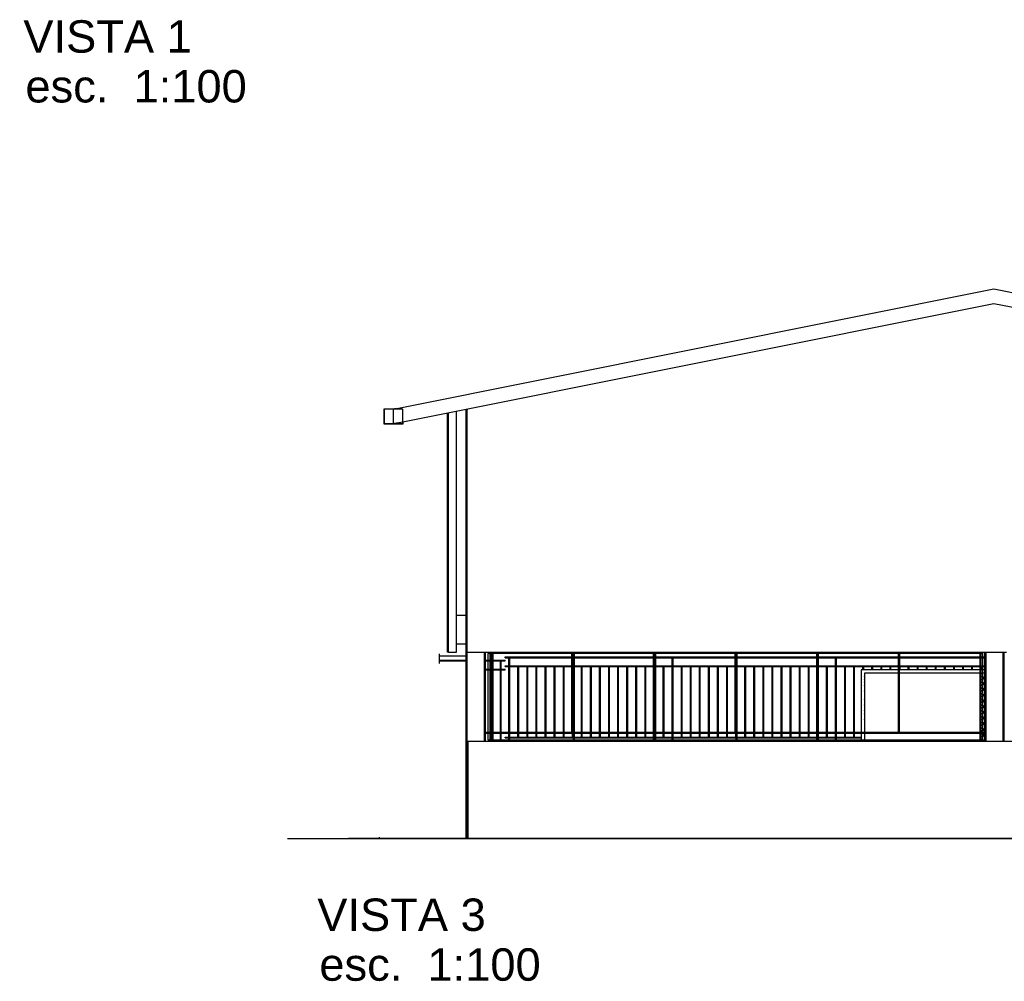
# Model space of a CAD drawing. Header units: inches. Extents: x -33917 to -601, y 26730 to 64098.
# Tile 61 of 80: x -14859 to -13643, y 29782 to 30969. Entities that reach past the tile are written whole.
import ezdxf

# ---------------------------------------------------------------- set-up
doc = ezdxf.new("R2010")
doc.units = ezdxf.units.IN
doc.header["$LTSCALE"] = 0.8
doc.header["$MEASUREMENT"] = 0
doc.layers.add('Parede', color=7, linetype='Continuous', lineweight=50)
doc.styles.add('Swis721Nto', font='swissel.ttf')
pattern_1 = [(135, (-12657.8917, 29958.4967), (3.535534, 3.535534), []), (45, (-12657.8917, 29958.4967), (-3.535534, 3.535534), [])]
pattern_2 = [(135, (-12657.8917, 29958.4967), (3.535534, 3.535534), []), (45, (-12657.8917, 29958.4967), (-3.535534, 3.535534), [])]
pattern_3 = [(135, (-12657.8917, 29958.4967), (3.535534, 3.535534), []), (45, (-12657.8917, 29958.4967), (-3.535534, 3.535534), [])]
pattern_4 = [(135, (-12657.8917, 29958.4967), (3.535534, 3.535534), []), (45, (-12657.8917, 29958.4967), (-3.535534, 3.535534), [])]

msp = doc.modelspace()

# ---------------------------------------------------------------- hatches: boundary and pattern name
at = {"layer": 'Parede', "lineweight": -3}
h = msp.add_hatch(dxfattribs=at)
h.set_pattern_fill('GRELHA_5X5_DIAGONAL', color=256, scale=0.1, style=0, pattern_type=2)
h.set_pattern_definition(pattern_2)
h.paths.add_polyline_path([(-13815.635, 30089.497), (-13815.435, 30089.497), (-13815.435, 30162.497), (-13815.635, 30162.497)])
h = msp.add_hatch(dxfattribs=at)
h.set_pattern_fill('GRELHA_5X5_DIAGONAL', color=256, scale=0.1, style=0, pattern_type=2)
h.set_pattern_definition(pattern_2)
h.paths.add_polyline_path([(-13815.635, 30089.497), (-13815.435, 30089.497), (-13815.435, 30162.497), (-13815.635, 30162.497)])
h = msp.add_hatch(dxfattribs=at)
h.set_pattern_fill('GRELHA_5X5_DIAGONAL', color=256, scale=0.1, style=0, pattern_type=2)
h.set_pattern_definition(pattern_3)
h.paths.add_polyline_path([(-13666.809, 30162.497), (-13671.572, 30162.497), (-13671.572, 30089.497), (-13666.809, 30089.497)])
h = msp.add_hatch(dxfattribs=at)
h.set_pattern_fill('GRELHA_5X5_DIAGONAL', color=256, scale=0.1, style=0, pattern_type=2)
h.set_pattern_definition(pattern_3)
h.paths.add_polyline_path([(-13666.809, 30162.497), (-13671.572, 30162.497), (-13671.572, 30089.497), (-13666.809, 30089.497)])
h = msp.add_hatch(dxfattribs=at)
h.set_pattern_fill('GRELHA_5X5_DIAGONAL', color=256, scale=0.1, style=0, pattern_type=2)
h.set_pattern_definition(pattern_1)
h.paths.add_polyline_path([(-13815.635, 30088.497), (-13815.635, 30078.497), (-13815.435, 30078.497), (-13815.435, 30088.497)])
h = msp.add_hatch(dxfattribs=at)
h.set_pattern_fill('GRELHA_5X5_DIAGONAL', color=256, scale=0.1, style=0, pattern_type=2)
h.set_pattern_definition(pattern_1)
h.paths.add_polyline_path([(-13815.635, 30088.497), (-13815.635, 30078.497), (-13815.435, 30078.497), (-13815.435, 30088.497)])
h = msp.add_hatch(dxfattribs=at)
h.set_pattern_fill('GRELHA_5X5_DIAGONAL', color=256, scale=0.1, style=0, pattern_type=2)
h.set_pattern_definition(pattern_4)
h.paths.add_polyline_path([(-13671.572, 30078.497), (-13666.809, 30078.497), (-13666.809, 30088.497), (-13671.572, 30088.497)])
h = msp.add_hatch(dxfattribs=at)
h.set_pattern_fill('GRELHA_5X5_DIAGONAL', color=256, scale=0.1, style=0, pattern_type=2)
h.set_pattern_definition(pattern_4)
h.paths.add_polyline_path([(-13671.572, 30078.497), (-13666.809, 30078.497), (-13666.809, 30088.497), (-13671.572, 30088.497)])

# ---------------------------------------------------------------- linework, layer by layer
for p, q in [((-14397.192, 30488.552), (-13655.691, 30636.852)), ((-13655.691, 30636.852), (-12922.688, 30490.252)), ((-13655.691, 30618.496), (-14385.692, 30472.496)), ((-12925.69, 30472.496), (-13655.691, 30618.496)), ((-14409.092, 30488.696), (-14409.092, 30470.296)), ((-14397.192, 30488.496), (-14408.692, 30488.496)), ((-14408.692, 30488.496), (-14408.692, 30470.496)), ((-14393.97, 30489.196), (-14397.816, 30488.497)), ((-14397.816, 30488.497), (-14397.192, 30488.497)), ((-14397.192, 30488.496), (-14397.192, 30488.552)), ((-14397.192, 30470.496), (-14397.192, 30488.496)), ((-14385.692, 30488.496), (-14397.192, 30488.496)), ((-14385.692, 30472.496), (-14385.692, 30488.496)), ((-14330.232, 30188.497), (-14330.232, 30483.587)), ((-14329.257, 30188.497), (-14329.257, 30483.782)), ((-14319.232, 30188.497), (-14319.232, 30485.787)), ((-14307.326, 29958.497), (-14307.326, 30488.169)), ((-14307.077, 29958.497), (-14307.077, 30488.219)), ((-14306.68, 29958.497), (-14306.68, 30488.298)), ((-14306.283, 29958.497), (-14306.283, 30488.377)), ((-14305.686, 30488.497), (-14305.232, 30488.497)), ((-14409.092, 30470.296), (-14397.192, 30470.296)), ((-14408.692, 30470.496), (-14397.192, 30470.496)), ((-14397.192, 30470.196), (-14397.192, 30470.496)), ((-14395.691, 30470.496), (-14397.192, 30470.196)), ((-14397.192, 30470.496), (-14395.691, 30470.496)), ((-14396.691, 30470.296), (-14385.292, 30470.296)), ((-14385.692, 30472.496), (-14395.691, 30470.496)), ((-14395.691, 30470.496), (-14385.692, 30470.496)), ((-14385.692, 30470.496), (-14385.692, 30472.496)), ((-14385.292, 30470.296), (-14385.292, 30472.576)), ((-14307.326, 30233.63), (-14319.232, 30233.63)), ((-14319.232, 30198.708), (-14307.326, 30198.708)), ((-14340.198, 30174.497), (-14340.198, 30186.497)), ((-14329.257, 30188.497), (-14330.232, 30188.497)), ((-14329.257, 30188.497), (-14319.232, 30188.497)), ((-14305.232, 30188.497), (-14303.932, 30188.497)), ((-14303.932, 30188.497), (-14299.357, 30188.497)), ((-14299.357, 30188.497), (-14296.107, 30188.497)), ((-14296.107, 30188.497), (-14291.182, 30188.497)), ((-14291.182, 30188.497), (-14289.982, 30188.497)), ((-14289.982, 30188.497), (-14288.782, 30188.497)), ((-14288.782, 30188.497), (-14283.857, 30188.497)), ((-14284.766, 30078.497), (-14284.766, 30188.497)), ((-14284.369, 30078.497), (-14284.369, 30188.497)), ((-14283.972, 30078.497), (-14283.972, 30188.497)), ((-14283.857, 30188.497), (-14280.607, 30188.497)), ((-14283.576, 30078.497), (-14283.576, 30188.497)), ((-14283.326, 30078.497), (-14283.326, 30188.497)), ((-14280.607, 30188.497), (-14276.032, 30188.497)), ((-14277.795, 30089.497), (-14277.795, 30188.497)), ((-14276.795, 30089.497), (-14276.795, 30188.497)), ((-14276.032, 30188.497), (-14274.732, 30188.497)), ((-14275.206, 30089.497), (-14275.206, 30188.497)), ((-14274.732, 30188.497), (-14273.432, 30188.497)), ((-14274.206, 30089.497), (-14274.206, 30188.497)), ((-14273.432, 30188.497), (-14268.857, 30188.497)), ((-14268.857, 30188.497), (-14265.607, 30188.497)), ((-14265.607, 30188.497), (-14260.682, 30188.497)), ((-14260.682, 30188.497), (-14259.482, 30188.497)), ((-14259.482, 30188.497), (-14258.282, 30188.497)), ((-14258.282, 30188.497), (-14253.357, 30188.497)), ((-14253.357, 30188.497), (-14250.107, 30188.497)), ((-14250.107, 30188.497), (-14245.532, 30188.497)), ((-14245.532, 30188.497), (-14244.232, 30188.497)), ((-14244.232, 30188.497), (-14242.932, 30188.497)), ((-14242.932, 30188.497), (-14238.357, 30188.497)), ((-14238.357, 30188.497), (-14235.107, 30188.497)), ((-14235.107, 30188.497), (-14230.182, 30188.497)), ((-14230.182, 30188.497), (-14228.982, 30188.497)), ((-14228.982, 30188.497), (-14227.782, 30188.497)), ((-14227.782, 30188.497), (-14222.857, 30188.497)), ((-14222.857, 30188.497), (-14219.607, 30188.497)), ((-14219.607, 30188.497), (-14215.032, 30188.497)), ((-14215.032, 30188.497), (-14213.732, 30188.497)), ((-14213.732, 30188.497), (-14212.432, 30188.497)), ((-14212.432, 30188.497), (-14207.857, 30188.497)), ((-14207.857, 30188.497), (-14204.607, 30188.497)), ((-14204.607, 30188.497), (-14199.682, 30188.497)), ((-14199.682, 30188.497), (-14198.482, 30188.497)), ((-14198.482, 30188.497), (-14197.282, 30188.497)), ((-14197.282, 30188.497), (-14192.357, 30188.497)), ((-14192.357, 30188.497), (-14189.107, 30188.497)), ((-14189.107, 30188.497), (-14184.532, 30188.497)), ((-14184.532, 30188.497), (-14183.232, 30188.497)), ((-14183.232, 30188.497), (-14181.932, 30188.497)), ((-14181.932, 30188.497), (-14177.357, 30188.497)), ((-14177.357, 30188.497), (-14174.107, 30188.497)), ((-14176.925, 30089.497), (-14176.925, 30188.497)), ((-14175.925, 30089.497), (-14175.925, 30188.497)), ((-14174.767, 30089.497), (-14174.767, 30188.497)), ((-14174.107, 30188.497), (-14169.182, 30188.497)), ((-14173.767, 30089.497), (-14173.767, 30188.497)), ((-14169.182, 30188.497), (-14167.982, 30188.497)), ((-14167.982, 30188.497), (-14166.782, 30188.497)), ((-14166.782, 30188.497), (-14161.857, 30188.497)), ((-14161.857, 30188.497), (-14158.607, 30188.497)), ((-14158.607, 30188.497), (-14154.032, 30188.497)), ((-14154.032, 30188.497), (-14152.732, 30188.497)), ((-14152.732, 30188.497), (-14151.432, 30188.497)), ((-14151.432, 30188.497), (-14146.857, 30188.497)), ((-14146.857, 30188.497), (-14143.607, 30188.497)), ((-14143.607, 30188.497), (-14138.682, 30188.497)), ((-14138.682, 30188.497), (-14137.482, 30188.497)), ((-14137.482, 30188.497), (-14136.282, 30188.497)), ((-14136.282, 30188.497), (-14131.357, 30188.497)), ((-14131.357, 30188.497), (-14128.107, 30188.497)), ((-14128.107, 30188.497), (-14123.532, 30188.497)), ((-14123.532, 30188.497), (-14122.232, 30188.497)), ((-14122.232, 30188.497), (-14120.932, 30188.497)), ((-14120.932, 30188.497), (-14116.357, 30188.497)), ((-14116.357, 30188.497), (-14113.107, 30188.497)), ((-14113.107, 30188.497), (-14108.182, 30188.497)), ((-14108.182, 30188.497), (-14106.982, 30188.497)), ((-14106.982, 30188.497), (-14105.782, 30188.497)), ((-14105.782, 30188.497), (-14100.857, 30188.497)), ((-14100.857, 30188.497), (-14097.607, 30188.497)), ((-14097.607, 30188.497), (-14093.032, 30188.497)), ((-14093.032, 30188.497), (-14091.732, 30188.497)), ((-14091.732, 30188.497), (-14090.432, 30188.497)), ((-14090.432, 30188.497), (-14085.857, 30188.497)), ((-14085.857, 30188.497), (-14082.607, 30188.497)), ((-14082.607, 30188.497), (-14077.682, 30188.497)), ((-14077.682, 30188.497), (-14076.482, 30188.497)), ((-14076.482, 30188.497), (-14075.282, 30188.497)), ((-14076.054, 30089.497), (-14076.054, 30188.497)), ((-14075.282, 30188.497), (-14070.357, 30188.497)), ((-14075.054, 30089.497), (-14075.054, 30188.497)), ((-14074.328, 30089.497), (-14074.328, 30188.497)), ((-14073.328, 30089.497), (-14073.328, 30188.497)), ((-14070.357, 30188.497), (-14067.107, 30188.497)), ((-14067.107, 30188.497), (-14062.532, 30188.497)), ((-14062.532, 30188.497), (-14061.232, 30188.497)), ((-14061.232, 30188.497), (-14059.932, 30188.497)), ((-14059.932, 30188.497), (-14055.357, 30188.497)), ((-14055.357, 30188.497), (-14052.107, 30188.497)), ((-14052.107, 30188.497), (-14047.182, 30188.497)), ((-14047.182, 30188.497), (-14045.982, 30188.497)), ((-14045.982, 30188.497), (-14044.782, 30188.497)), ((-14044.782, 30188.497), (-14039.857, 30188.497)), ((-14039.857, 30188.497), (-14036.607, 30188.497)), ((-14036.607, 30188.497), (-14032.032, 30188.497)), ((-14032.032, 30188.497), (-14030.732, 30188.497)), ((-14030.732, 30188.497), (-14029.432, 30188.497)), ((-14029.432, 30188.497), (-14024.857, 30188.497)), ((-14024.857, 30188.497), (-14021.607, 30188.497)), ((-14021.607, 30188.497), (-14016.682, 30188.497)), ((-14016.682, 30188.497), (-14015.482, 30188.497)), ((-14015.482, 30188.497), (-14014.282, 30188.497)), ((-14014.282, 30188.497), (-14009.357, 30188.497)), ((-14009.357, 30188.497), (-14006.107, 30188.497)), ((-14006.107, 30188.497), (-14001.532, 30188.497)), ((-14001.532, 30188.497), (-14000.232, 30188.497)), ((-14000.232, 30188.497), (-13998.932, 30188.497)), ((-13998.932, 30188.497), (-13994.357, 30188.497)), ((-13994.357, 30188.497), (-13991.107, 30188.497)), ((-13991.107, 30188.497), (-13986.182, 30188.497)), ((-13986.182, 30188.497), (-13984.982, 30188.497)), ((-13984.982, 30188.497), (-13983.782, 30188.497)), ((-13983.782, 30188.497), (-13978.857, 30188.497)), ((-13978.857, 30188.497), (-13975.607, 30188.497)), ((-13975.607, 30188.497), (-13971.032, 30188.497)), ((-13975.184, 30089.497), (-13975.184, 30188.497)), ((-13974.184, 30089.497), (-13974.184, 30188.497)), ((-13973.889, 30089.497), (-13973.889, 30188.497)), ((-13972.889, 30089.497), (-13972.889, 30188.497)), ((-13971.032, 30188.497), (-13969.732, 30188.497)), ((-13969.732, 30188.497), (-13968.432, 30188.497)), ((-13968.432, 30188.497), (-13963.857, 30188.497)), ((-13963.857, 30188.497), (-13960.607, 30188.497)), ((-13960.607, 30188.497), (-13955.682, 30188.497)), ((-13955.682, 30188.497), (-13954.482, 30188.497)), ((-13954.482, 30188.497), (-13953.282, 30188.497)), ((-13953.282, 30188.497), (-13948.357, 30188.497)), ((-13948.357, 30188.497), (-13945.107, 30188.497)), ((-13945.107, 30188.497), (-13940.532, 30188.497)), ((-13940.532, 30188.497), (-13939.232, 30188.497)), ((-13939.232, 30188.497), (-13937.932, 30188.497)), ((-13937.932, 30188.497), (-13933.357, 30188.497)), ((-13933.357, 30188.497), (-13930.107, 30188.497)), ((-13930.107, 30188.497), (-13925.182, 30188.497)), ((-13925.182, 30188.497), (-13923.982, 30188.497)), ((-13923.982, 30188.497), (-13922.782, 30188.497)), ((-13922.782, 30188.497), (-13917.857, 30188.497)), ((-13917.857, 30188.497), (-13914.607, 30188.497)), ((-13914.607, 30188.497), (-13910.032, 30188.497)), ((-13910.032, 30188.497), (-13908.732, 30188.497)), ((-13908.732, 30188.497), (-13907.432, 30188.497)), ((-13907.432, 30188.497), (-13902.857, 30188.497)), ((-13902.857, 30188.497), (-13899.607, 30188.497)), ((-13899.607, 30188.497), (-13894.682, 30188.497)), ((-13894.682, 30188.497), (-13893.482, 30188.497)), ((-13893.482, 30188.497), (-13892.282, 30188.497)), ((-13892.282, 30188.497), (-13887.357, 30188.497)), ((-13887.357, 30188.497), (-13884.107, 30188.497)), ((-13884.107, 30188.497), (-13879.532, 30188.497)), ((-13879.532, 30188.497), (-13878.232, 30188.497)), ((-13878.232, 30188.497), (-13876.932, 30188.497)), ((-13876.932, 30188.497), (-13872.357, 30188.497)), ((-13874.313, 30089.497), (-13874.313, 30188.497)), ((-13873.313, 30089.497), (-13873.313, 30188.497)), ((-13872.45, 30089.497), (-13872.45, 30188.497)), ((-13872.357, 30188.497), (-13869.107, 30188.497)), ((-13869.107, 30188.497), (-13864.182, 30188.497)), ((-13864.182, 30188.497), (-13862.982, 30188.497)), ((-13862.982, 30188.497), (-13861.782, 30188.497)), ((-13861.782, 30188.497), (-13856.857, 30188.497)), ((-13856.857, 30188.497), (-13853.607, 30188.497)), ((-13853.607, 30188.497), (-13849.032, 30188.497)), ((-13849.032, 30188.497), (-13847.732, 30188.497)), ((-13847.732, 30188.497), (-13846.432, 30188.497)), ((-13846.432, 30188.497), (-13841.857, 30188.497)), ((-13841.857, 30188.497), (-13838.607, 30188.497)), ((-13838.607, 30188.497), (-13833.682, 30188.497)), ((-13833.682, 30188.497), (-13832.482, 30188.497)), ((-13832.482, 30188.497), (-13831.282, 30188.497)), ((-13831.282, 30188.497), (-13826.357, 30188.497)), ((-13826.357, 30188.497), (-13823.107, 30188.497)), ((-13823.107, 30188.497), (-13818.532, 30188.497)), ((-13818.532, 30188.497), (-13817.232, 30188.497)), ((-13817.232, 30188.497), (-13815.932, 30188.497)), ((-13815.932, 30188.497), (-13811.357, 30188.497)), ((-13811.357, 30188.497), (-13808.107, 30188.497)), ((-13808.107, 30188.497), (-13803.182, 30188.497)), ((-13803.182, 30188.497), (-13801.982, 30188.497)), ((-13801.982, 30188.497), (-13800.782, 30188.497)), ((-13800.782, 30188.497), (-13795.857, 30188.497)), ((-13795.857, 30188.497), (-13792.607, 30188.497)), ((-13792.607, 30188.497), (-13788.032, 30188.497)), ((-13788.032, 30188.497), (-13786.732, 30188.497)), ((-13786.732, 30188.497), (-13785.432, 30188.497)), ((-13785.432, 30188.497), (-13780.857, 30188.497)), ((-13780.857, 30188.497), (-13777.607, 30188.497)), ((-13777.607, 30188.497), (-13772.682, 30188.497)), ((-13773.443, 30089.497), (-13773.443, 30188.497)), ((-13772.682, 30188.497), (-13771.482, 30188.497)), ((-13772.443, 30089.497), (-13772.443, 30188.497)), ((-13772.011, 30166.497), (-13772.011, 30188.497)), ((-13771.482, 30188.497), (-13770.282, 30188.497)), ((-13770.282, 30188.497), (-13765.357, 30188.497)), ((-13765.357, 30188.497), (-13762.107, 30188.497)), ((-13762.107, 30188.497), (-13757.532, 30188.497)), ((-13757.532, 30188.497), (-13756.232, 30188.497)), ((-13756.232, 30188.497), (-13754.932, 30188.497)), ((-13754.932, 30188.497), (-13750.357, 30188.497)), ((-13750.357, 30188.497), (-13747.107, 30188.497)), ((-13747.107, 30188.497), (-13742.182, 30188.497)), ((-13742.182, 30188.497), (-13740.982, 30188.497)), ((-13740.982, 30188.497), (-13739.782, 30188.497)), ((-13739.782, 30188.497), (-13734.857, 30188.497)), ((-13734.857, 30188.497), (-13731.607, 30188.497)), ((-13731.607, 30188.497), (-13727.032, 30188.497)), ((-13727.032, 30188.497), (-13725.732, 30188.497)), ((-13725.732, 30188.497), (-13724.432, 30188.497)), ((-13724.432, 30188.497), (-13719.857, 30188.497)), ((-13719.857, 30188.497), (-13716.607, 30188.497)), ((-13716.607, 30188.497), (-13711.682, 30188.497)), ((-13711.682, 30188.497), (-13710.482, 30188.497)), ((-13710.482, 30188.497), (-13709.282, 30188.497)), ((-13709.282, 30188.497), (-13704.357, 30188.497)), ((-13704.357, 30188.497), (-13701.107, 30188.497)), ((-13701.107, 30188.497), (-13696.532, 30188.497)), ((-13696.532, 30188.497), (-13695.232, 30188.497)), ((-13695.232, 30188.497), (-13693.932, 30188.497)), ((-13693.932, 30188.497), (-13689.357, 30188.497)), ((-13689.357, 30188.497), (-13686.107, 30188.497)), ((-13686.107, 30188.497), (-13681.182, 30188.497)), ((-13681.182, 30188.497), (-13679.982, 30188.497)), ((-13679.982, 30188.497), (-13678.782, 30188.497)), ((-13678.782, 30188.497), (-13673.857, 30188.497)), ((-13673.857, 30188.497), (-13670.607, 30188.497)), ((-13672.572, 30089.497), (-13672.572, 30188.497)), ((-13671.572, 30089.497), (-13671.572, 30188.497)), ((-13670.607, 30188.497), (-13666.032, 30188.497)), ((-13666.809, 30078.497), (-13666.809, 30188.497)), ((-13666.559, 30078.497), (-13666.559, 30188.497)), ((-13666.163, 30078.497), (-13666.163, 30188.497)), ((-13666.032, 30188.497), (-13664.732, 30188.497)), ((-13665.766, 30078.497), (-13665.766, 30188.497)), ((-13665.369, 30078.497), (-13665.369, 30188.497)), ((-13664.732, 30188.497), (-13663.432, 30188.497)), ((-13663.432, 30188.497), (-13658.857, 30188.497)), ((-13658.857, 30188.497), (-13655.607, 30188.497)), ((-13655.607, 30188.497), (-13650.682, 30188.497)), ((-13650.682, 30188.497), (-13649.482, 30188.497)), ((-13649.482, 30188.497), (-13648.282, 30188.497)), ((-13648.282, 30188.497), (-13643.357, 30188.497)), ((-13644.248, 30078.497), (-13644.248, 30188.497)), ((-13643.852, 30078.497), (-13643.852, 30188.497)), ((-13643.455, 30078.497), (-13643.455, 30188.497)), ((-13643.357, 30188.497), (-13640.107, 30188.497)), ((-13643.058, 30078.497), (-13643.058, 30188.497)), ((-14307.326, 30183.247), (-14340.198, 30183.247)), ((-14340.198, 30178.497), (-14307.326, 30178.497)), ((-14340.198, 30177.497), (-14307.326, 30177.497)), ((-14283.326, 30178.497), (-14277.795, 30178.497)), ((-14283.326, 30177.497), (-14277.795, 30177.497)), ((-14276.795, 30178.497), (-14275.206, 30178.497)), ((-14276.795, 30177.497), (-14275.206, 30177.497)), ((-14274.206, 30178.497), (-14259.405, 30178.497)), ((-14274.206, 30177.497), (-14259.405, 30177.497)), ((-14265.168, 30167.497), (-14265.168, 30177.497)), ((-14264.168, 30167.497), (-14264.168, 30177.497)), ((-14259.405, 30182.497), (-14176.925, 30182.497)), ((-14259.405, 30181.497), (-14259.405, 30182.497)), ((-14259.405, 30181.497), (-14176.925, 30181.497)), ((-14259.405, 30177.497), (-14259.405, 30178.497)), ((-14254.642, 30171.497), (-14254.642, 30181.497)), ((-14253.642, 30171.497), (-14253.642, 30181.497)), ((-14175.925, 30182.497), (-14174.767, 30182.497)), ((-14175.925, 30181.497), (-14174.767, 30181.497)), ((-14173.767, 30182.497), (-14076.054, 30182.497)), ((-14173.767, 30181.497), (-14076.054, 30181.497)), ((-14075.054, 30182.497), (-14074.328, 30182.497)), ((-14075.054, 30181.497), (-14074.328, 30181.497)), ((-14073.328, 30182.497), (-13975.184, 30182.497)), ((-14073.328, 30181.497), (-13975.184, 30181.497)), ((-14052.901, 30171.497), (-14052.901, 30181.497)), ((-14051.901, 30171.497), (-14051.901, 30181.497)), ((-13974.184, 30182.497), (-13973.889, 30182.497)), ((-13974.184, 30181.497), (-13973.889, 30181.497)), ((-13972.889, 30182.497), (-13874.313, 30182.497)), ((-13972.889, 30181.497), (-13874.313, 30181.497)), ((-13872.45, 30182.497), (-13773.443, 30182.497)), ((-13872.45, 30181.497), (-13773.443, 30181.497)), ((-13851.16, 30171.497), (-13851.16, 30181.497)), ((-13850.16, 30171.497), (-13850.16, 30181.497)), ((-13772.011, 30182.497), (-13672.572, 30182.497)), ((-13772.011, 30181.497), (-13672.572, 30181.497)), ((-13671.572, 30182.497), (-13666.809, 30182.497)), ((-13671.572, 30181.497), (-13666.809, 30181.497)), ((-14283.326, 30167.497), (-14277.795, 30167.497)), ((-14283.326, 30166.497), (-14277.795, 30166.497)), ((-14276.795, 30167.497), (-14275.206, 30167.497)), ((-14276.795, 30166.497), (-14275.206, 30166.497)), ((-14276.376, 30089.497), (-14276.376, 30166.497)), ((-14275.376, 30089.497), (-14275.376, 30166.497)), ((-14274.206, 30167.497), (-14259.405, 30167.497)), ((-14274.206, 30166.497), (-14259.405, 30166.497)), ((-14265.168, 30089.497), (-14265.168, 30166.497)), ((-14264.168, 30089.497), (-14264.168, 30166.497)), ((-14259.405, 30171.497), (-14176.925, 30171.497)), ((-14259.405, 30170.497), (-14259.405, 30171.497)), ((-14259.405, 30170.497), (-14176.925, 30170.497)), ((-14259.405, 30166.497), (-14259.405, 30167.497)), ((-14254.642, 30089.497), (-14254.642, 30170.497)), ((-14253.642, 30089.497), (-14253.642, 30170.497)), ((-14243.434, 30089.497), (-14243.434, 30170.497)), ((-14242.434, 30089.497), (-14242.434, 30170.497)), ((-14232.226, 30089.497), (-14232.226, 30170.497)), ((-14231.226, 30089.497), (-14231.226, 30170.497)), ((-14221.018, 30089.497), (-14221.018, 30170.497)), ((-14220.018, 30089.497), (-14220.018, 30170.497)), ((-14209.811, 30089.497), (-14209.811, 30170.497)), ((-14208.811, 30089.497), (-14208.811, 30170.497)), ((-14198.603, 30089.497), (-14198.603, 30170.497)), ((-14197.603, 30089.497), (-14197.603, 30170.497)), ((-14187.395, 30089.497), (-14187.395, 30170.497)), ((-14186.395, 30089.497), (-14186.395, 30170.497)), ((-14175.925, 30171.497), (-14174.767, 30171.497)), ((-14175.925, 30170.497), (-14174.767, 30170.497)), ((-14175.187, 30089.497), (-14175.187, 30170.497)), ((-14173.767, 30171.497), (-14076.054, 30171.497)), ((-14173.767, 30170.497), (-14076.054, 30170.497)), ((-14164.979, 30089.497), (-14164.979, 30170.497)), ((-14163.979, 30089.497), (-14163.979, 30170.497)), ((-14153.771, 30089.497), (-14153.771, 30170.497)), ((-14152.771, 30089.497), (-14152.771, 30170.497)), ((-14142.564, 30089.497), (-14142.564, 30170.497)), ((-14141.564, 30089.497), (-14141.564, 30170.497)), ((-14131.356, 30089.497), (-14131.356, 30170.497)), ((-14130.356, 30089.497), (-14130.356, 30170.497)), ((-14120.148, 30089.497), (-14120.148, 30170.497)), ((-14119.148, 30089.497), (-14119.148, 30170.497)), ((-14108.94, 30089.497), (-14108.94, 30170.497)), ((-14107.94, 30089.497), (-14107.94, 30170.497)), ((-14097.732, 30089.497), (-14097.732, 30170.497)), ((-14096.732, 30089.497), (-14096.732, 30170.497)), ((-14086.524, 30089.497), (-14086.524, 30170.497)), ((-14085.524, 30089.497), (-14085.524, 30170.497)), ((-14075.054, 30171.497), (-14074.328, 30171.497)), ((-14075.054, 30170.497), (-14074.328, 30170.497)), ((-14073.328, 30171.497), (-13975.184, 30171.497)), ((-14073.328, 30170.497), (-13975.184, 30170.497)), ((-14064.109, 30089.497), (-14064.109, 30170.497)), ((-14063.109, 30089.497), (-14063.109, 30170.497)), ((-14052.901, 30089.497), (-14052.901, 30170.497)), ((-14051.901, 30089.497), (-14051.901, 30170.497)), ((-14041.693, 30089.497), (-14041.693, 30170.497)), ((-14040.693, 30089.497), (-14040.693, 30170.497)), ((-14030.485, 30089.497), (-14030.485, 30170.497)), ((-14029.485, 30089.497), (-14029.485, 30170.497)), ((-14019.277, 30089.497), (-14019.277, 30170.497)), ((-14018.277, 30089.497), (-14018.277, 30170.497)), ((-14008.069, 30089.497), (-14008.069, 30170.497)), ((-14007.069, 30089.497), (-14007.069, 30170.497)), ((-13996.862, 30089.497), (-13996.862, 30170.497)), ((-13995.862, 30089.497), (-13995.862, 30170.497)), ((-13985.654, 30089.497), (-13985.654, 30170.497)), ((-13984.654, 30089.497), (-13984.654, 30170.497)), ((-13974.184, 30171.497), (-13973.889, 30171.497)), ((-13974.184, 30170.497), (-13973.889, 30170.497)), ((-13972.889, 30171.497), (-13874.313, 30171.497)), ((-13972.889, 30170.497), (-13874.313, 30170.497)), ((-13963.238, 30089.497), (-13963.238, 30170.497)), ((-13962.238, 30089.497), (-13962.238, 30170.497)), ((-13952.03, 30089.497), (-13952.03, 30170.497)), ((-13951.03, 30089.497), (-13951.03, 30170.497)), ((-13940.822, 30089.497), (-13940.822, 30170.497)), ((-13939.822, 30089.497), (-13939.822, 30170.497)), ((-13929.615, 30089.497), (-13929.615, 30170.497)), ((-13928.615, 30089.497), (-13928.615, 30170.497)), ((-13918.407, 30089.497), (-13918.407, 30170.497)), ((-13917.407, 30089.497), (-13917.407, 30170.497)), ((-13907.199, 30089.497), (-13907.199, 30170.497)), ((-13906.199, 30089.497), (-13906.199, 30170.497)), ((-13895.991, 30089.497), (-13895.991, 30170.497)), ((-13894.991, 30089.497), (-13894.991, 30170.497)), ((-13884.783, 30089.497), (-13884.783, 30170.497)), ((-13883.783, 30089.497), (-13883.783, 30170.497)), ((-13872.45, 30171.497), (-13773.443, 30171.497)), ((-13872.45, 30170.497), (-13773.443, 30170.497)), ((-13862.368, 30089.497), (-13862.368, 30170.497)), ((-13861.368, 30089.497), (-13861.368, 30170.497)), ((-13851.16, 30089.497), (-13851.16, 30170.497)), ((-13850.16, 30089.497), (-13850.16, 30170.497)), ((-13839.952, 30089.497), (-13839.952, 30170.497)), ((-13838.952, 30089.497), (-13838.952, 30170.497)), ((-13828.744, 30089.497), (-13828.744, 30170.497)), ((-13827.744, 30089.497), (-13827.744, 30170.497)), ((-13819.535, 30166.497), (-13819.535, 30158.497)), ((-13811.535, 30166.497), (-13819.535, 30166.497)), ((-13817.536, 30166.497), (-13817.536, 30170.497)), ((-13816.536, 30166.497), (-13816.536, 30170.497)), ((-13815.635, 30162.497), (-13815.635, 30089.497)), ((-13815.435, 30162.497), (-13815.635, 30162.497)), ((-13815.435, 30162.497), (-13815.435, 30089.497)), ((-13773.443, 30162.497), (-13815.435, 30162.497)), ((-13773.443, 30166.497), (-13811.535, 30166.497)), ((-13806.328, 30166.497), (-13806.328, 30170.497)), ((-13805.328, 30166.497), (-13805.328, 30170.497)), ((-13795.121, 30166.497), (-13795.121, 30170.497)), ((-13794.121, 30166.497), (-13794.121, 30170.497)), ((-13783.913, 30166.497), (-13783.913, 30170.497)), ((-13782.913, 30166.497), (-13782.913, 30170.497)), ((-13672.572, 30166.497), (-13772.443, 30166.497)), ((-13672.572, 30162.497), (-13772.443, 30162.497)), ((-13772.011, 30171.497), (-13672.572, 30171.497)), ((-13772.011, 30170.497), (-13672.572, 30170.497)), ((-13771.705, 30166.497), (-13771.705, 30170.497)), ((-13761.497, 30166.497), (-13761.497, 30170.497)), ((-13760.497, 30166.497), (-13760.497, 30170.497)), ((-13750.289, 30166.497), (-13750.289, 30170.497)), ((-13749.289, 30166.497), (-13749.289, 30170.497)), ((-13739.081, 30166.497), (-13739.081, 30170.497)), ((-13738.081, 30166.497), (-13738.081, 30170.497)), ((-13727.874, 30166.497), (-13727.874, 30170.497)), ((-13726.874, 30166.497), (-13726.874, 30170.497)), ((-13716.666, 30166.497), (-13716.666, 30170.497)), ((-13715.666, 30166.497), (-13715.666, 30170.497)), ((-13705.458, 30166.497), (-13705.458, 30170.497)), ((-13704.458, 30166.497), (-13704.458, 30170.497)), ((-13694.25, 30166.497), (-13694.25, 30170.497)), ((-13693.25, 30166.497), (-13693.25, 30170.497)), ((-13683.042, 30166.497), (-13683.042, 30170.497)), ((-13682.042, 30166.497), (-13682.042, 30170.497)), ((-13671.572, 30171.497), (-13666.809, 30171.497)), ((-13671.572, 30170.497), (-13666.809, 30170.497)), ((-13666.809, 30166.497), (-13671.572, 30166.497)), ((-13666.809, 30162.497), (-13671.572, 30162.497)), ((-13670.834, 30166.497), (-13670.834, 30170.497)), ((-13819.535, 30158.497), (-13819.535, 30089.497)), ((-14282.558, 30089.497), (-13666.809, 30089.497)), ((-14282.558, 30088.497), (-14282.558, 30089.497)), ((-14305.232, 30078.497), (-13005.232, 30078.497)), ((-14305.232, 30078.497), (-14305.232, 29958.497)), ((-14282.558, 30088.497), (-13666.809, 30088.497)), ((-14277.795, 30078.497), (-14277.795, 30088.497)), ((-14276.795, 30078.497), (-14276.795, 30088.497)), ((-14276.376, 30078.497), (-14276.376, 30088.497)), ((-14275.376, 30078.497), (-14275.376, 30088.497)), ((-14275.206, 30078.497), (-14275.206, 30088.497)), ((-14274.206, 30078.497), (-14274.206, 30088.497)), ((-14265.168, 30078.497), (-14265.168, 30088.497)), ((-14264.168, 30078.497), (-14264.168, 30088.497)), ((-14259.405, 30083.497), (-14174.767, 30083.497)), ((-14259.405, 30082.497), (-14259.405, 30083.497)), ((-14259.405, 30082.497), (-14174.767, 30082.497)), ((-14254.642, 30083.497), (-14254.642, 30088.497)), ((-14254.642, 30078.497), (-14254.642, 30082.497)), ((-14253.642, 30083.497), (-14253.642, 30088.497)), ((-14253.642, 30078.497), (-14253.642, 30082.497)), ((-14243.434, 30083.497), (-14243.434, 30088.497)), ((-14242.434, 30083.497), (-14242.434, 30088.497)), ((-14232.226, 30083.497), (-14232.226, 30088.497)), ((-14231.226, 30083.497), (-14231.226, 30088.497)), ((-14221.018, 30083.497), (-14221.018, 30088.497)), ((-14220.018, 30083.497), (-14220.018, 30088.497)), ((-14209.811, 30083.497), (-14209.811, 30088.497)), ((-14208.811, 30083.497), (-14208.811, 30088.497)), ((-14198.603, 30083.497), (-14198.603, 30088.497)), ((-14197.603, 30083.497), (-14197.603, 30088.497)), ((-14187.395, 30083.497), (-14187.395, 30088.497)), ((-14186.395, 30083.497), (-14186.395, 30088.497)), ((-14176.187, 30083.497), (-14176.187, 30088.497)), ((-14175.187, 30083.497), (-14175.187, 30088.497)), ((-14174.767, 30078.497), (-14174.767, 30088.497)), ((-14173.767, 30078.497), (-14173.767, 30088.497)), ((-14173.767, 30083.497), (-14076.054, 30083.497)), ((-14173.767, 30082.497), (-14076.054, 30082.497)), ((-14164.979, 30083.497), (-14164.979, 30088.497)), ((-14163.979, 30083.497), (-14163.979, 30088.497)), ((-14153.771, 30083.497), (-14153.771, 30088.497)), ((-14152.771, 30083.497), (-14152.771, 30088.497)), ((-14142.564, 30083.497), (-14142.564, 30088.497)), ((-14141.564, 30083.497), (-14141.564, 30088.497)), ((-14131.356, 30083.497), (-14131.356, 30088.497)), ((-14130.356, 30083.497), (-14130.356, 30088.497)), ((-14120.148, 30083.497), (-14120.148, 30088.497)), ((-14119.148, 30083.497), (-14119.148, 30088.497)), ((-14108.94, 30083.497), (-14108.94, 30088.497)), ((-14107.94, 30083.497), (-14107.94, 30088.497)), ((-14097.732, 30083.497), (-14097.732, 30088.497)), ((-14096.732, 30083.497), (-14096.732, 30088.497)), ((-14086.524, 30083.497), (-14086.524, 30088.497)), ((-14085.524, 30083.497), (-14085.524, 30088.497)), ((-14076.054, 30078.497), (-14076.054, 30088.497)), ((-14075.054, 30078.497), (-14075.054, 30088.497)), ((-14075.054, 30083.497), (-14074.328, 30083.497)), ((-14075.054, 30082.497), (-14074.328, 30082.497)), ((-14074.328, 30078.497), (-14074.328, 30088.497)), ((-14073.328, 30078.497), (-14073.328, 30088.497)), ((-14073.328, 30083.497), (-13973.889, 30083.497)), ((-14073.328, 30082.497), (-13973.889, 30082.497)), ((-14064.109, 30083.497), (-14064.109, 30088.497)), ((-14063.109, 30083.497), (-14063.109, 30088.497)), ((-14052.901, 30083.497), (-14052.901, 30088.497)), ((-14052.901, 30078.497), (-14052.901, 30082.497)), ((-14051.901, 30083.497), (-14051.901, 30088.497)), ((-14051.901, 30078.497), (-14051.901, 30082.497)), ((-14041.693, 30083.497), (-14041.693, 30088.497)), ((-14040.693, 30083.497), (-14040.693, 30088.497)), ((-14030.485, 30083.497), (-14030.485, 30088.497)), ((-14029.485, 30083.497), (-14029.485, 30088.497)), ((-14019.277, 30083.497), (-14019.277, 30088.497)), ((-14018.277, 30083.497), (-14018.277, 30088.497)), ((-14008.069, 30083.497), (-14008.069, 30088.497)), ((-14007.069, 30083.497), (-14007.069, 30088.497)), ((-13996.862, 30083.497), (-13996.862, 30088.497)), ((-13995.862, 30083.497), (-13995.862, 30088.497)), ((-13985.654, 30083.497), (-13985.654, 30088.497)), ((-13984.654, 30083.497), (-13984.654, 30088.497)), ((-13974.446, 30083.497), (-13974.446, 30088.497)), ((-13973.889, 30078.497), (-13973.889, 30088.497)), ((-13972.889, 30078.497), (-13972.889, 30088.497)), ((-13972.889, 30083.497), (-13874.313, 30083.497)), ((-13972.889, 30082.497), (-13874.313, 30082.497)), ((-13963.238, 30083.497), (-13963.238, 30088.497)), ((-13962.238, 30083.497), (-13962.238, 30088.497)), ((-13952.03, 30083.497), (-13952.03, 30088.497)), ((-13951.03, 30083.497), (-13951.03, 30088.497)), ((-13940.822, 30083.497), (-13940.822, 30088.497)), ((-13939.822, 30083.497), (-13939.822, 30088.497)), ((-13929.615, 30083.497), (-13929.615, 30088.497)), ((-13928.615, 30083.497), (-13928.615, 30088.497)), ((-13918.407, 30083.497), (-13918.407, 30088.497)), ((-13917.407, 30083.497), (-13917.407, 30088.497)), ((-13907.199, 30083.497), (-13907.199, 30088.497)), ((-13906.199, 30083.497), (-13906.199, 30088.497)), ((-13895.991, 30083.497), (-13895.991, 30088.497)), ((-13894.991, 30083.497), (-13894.991, 30088.497)), ((-13884.783, 30083.497), (-13884.783, 30088.497)), ((-13883.783, 30083.497), (-13883.783, 30088.497)), ((-13874.313, 30078.497), (-13874.313, 30088.497)), ((-13873.313, 30078.497), (-13873.313, 30088.497)), ((-13872.45, 30078.497), (-13872.45, 30088.497)), ((-13872.45, 30083.497), (-13819.535, 30083.497)), ((-13872.45, 30082.497), (-13819.535, 30082.497)), ((-13862.368, 30083.497), (-13862.368, 30088.497)), ((-13861.368, 30083.497), (-13861.368, 30088.497)), ((-13851.16, 30083.497), (-13851.16, 30088.497)), ((-13851.16, 30078.497), (-13851.16, 30082.497)), ((-13850.16, 30083.497), (-13850.16, 30088.497)), ((-13850.16, 30078.497), (-13850.16, 30082.497)), ((-13839.952, 30083.497), (-13839.952, 30088.497)), ((-13838.952, 30083.497), (-13838.952, 30088.497)), ((-13828.744, 30083.497), (-13828.744, 30088.497)), ((-13827.744, 30083.497), (-13827.744, 30088.497)), ((-13819.535, 30088.497), (-13819.535, 30078.497)), ((-13815.635, 30088.497), (-13815.635, 30078.497)), ((-13815.435, 30088.497), (-13815.435, 30078.497)), ((-13672.572, 30078.497), (-13672.572, 30088.497)), ((-13671.572, 30078.497), (-13671.572, 30088.497)), ((-14527.788, 29958.497), (-12847.688, 29958.497)), ((-14305.232, 29958.497), (-14452.788, 29958.497)), ((-14414.233, 29958.538), (-14414.233, 29960.144)), ((-14414.233, 29958.497), (-14414.233, 29958.538)), ((-14305.232, 29958.497), (-14304.434, 29958.497)), ((-13025.232, 29958.497), (-14304.434, 29958.497))]:
    msp.add_line(p, q, dxfattribs=at)
at = {"layer": 'Parede', "lineweight": -3, "flags": 128}
msp.add_lwpolyline([(-14280.469, 30080.155), (-13669.384, 30080.155), (-13669.384, 30186.644), (-14280.469, 30186.644)], close=True, dxfattribs=at)

# ---------------------------------------------------------------- texts
at = {"layer": 'Parede', "lineweight": -3, "style": 'Swis721Nto'}
for s, p in [('VISTA 1', (-14854.142, 30928.538)), ('   esc.  1:100', (-14898.162, 30867.052)), ('VISTA 3', (-14491.223, 29844.182)), ('   esc.  1:100', (-14535.243, 29782.696))]:
    msp.add_text(s, height=40, dxfattribs=at).set_placement(p)

doc.saveas('drawing.dxf')
